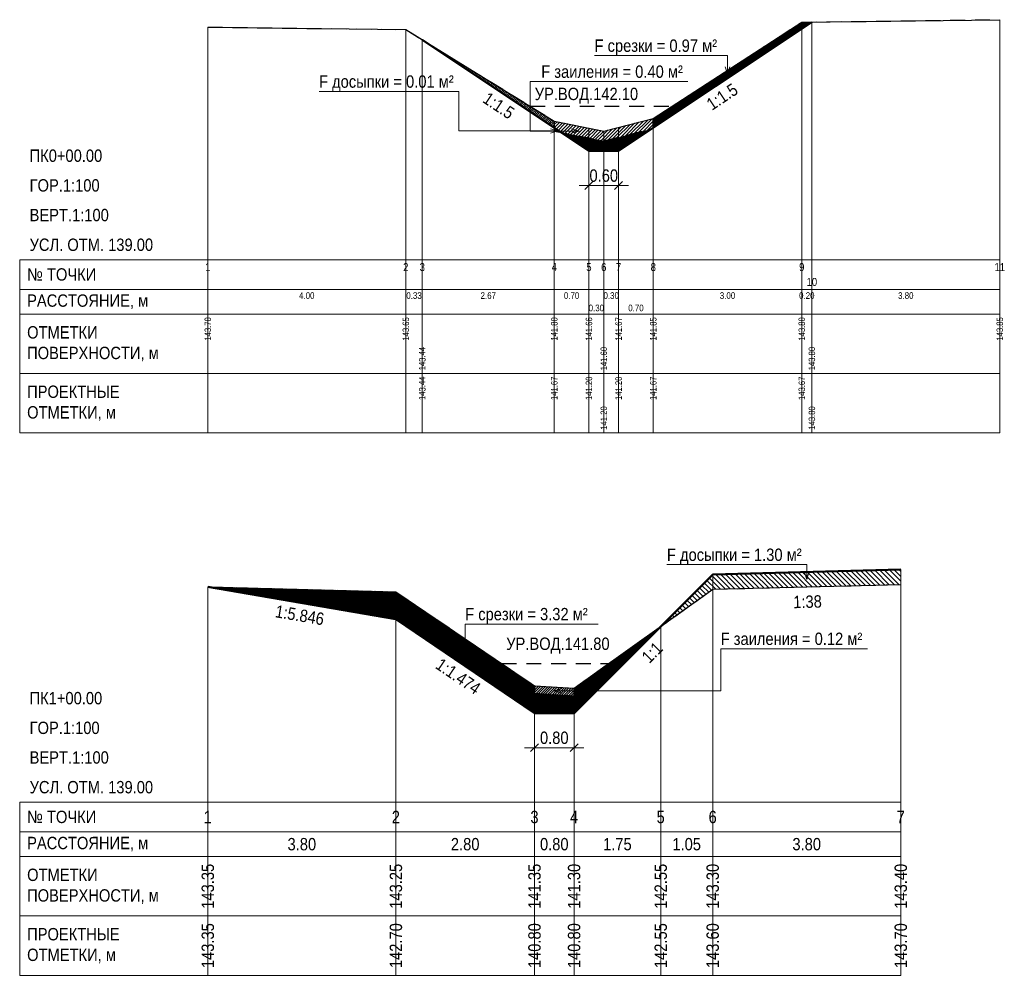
# Model space of a CAD drawing. Header units: metres. Extents: x -3.8 to 16.1, y -14.5 to 4.8.
import ezdxf
from ezdxf.enums import TextEntityAlignment as Align

# ---------------------------------------------------------------- set-up
doc = ezdxf.new("R2010")
doc.units = ezdxf.units.M
doc.linetypes.add('PROF_DASH', pattern=[2, 1.2, -0.8])
for name, color, linetype in [('PROF_CLEANED', 7, 'Continuous'), ('PROF_CUT_HATCH', 7, 'Continuous'), ('PROF_DIMENSION', 7, 'Continuous'), ('PROF_EXISTING', 7, 'Continuous'), ('PROF_FILL_HATCH', 7, 'Continuous'), ('PROF_GRID', 7, 'Continuous'), ('PROF_LEADER', 7, 'Continuous'), ('PROF_LEADER_ARROW', 7, 'Continuous'), ('PROF_ORD', 7, 'Continuous'), ('PROF_PROJECT', 7, 'Continuous'), ('PROF_SILT_HATCH', 7, 'Continuous'), ('PROF_TEXT', 7, 'Continuous'), ('PROF_WATER', 7, 'Continuous')]:
    doc.layers.add(name, color=color, linetype=linetype)
doc.styles.get("Standard").update_dxf_attribs({"font": 'Arial.ttf'})

msp = doc.modelspace()

# ---------------------------------------------------------------- hatches: boundary and pattern name
at = {"layer": 'PROF_CUT_HATCH', "lineweight": 5}
h = msp.add_hatch(dxfattribs=at)
h.set_pattern_fill('_USER', color=1, angle=45, style=0, pattern_type=0)
h.set_pattern_definition([(45, (0, 0), (-0.011323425, 0.011323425), [])])
h.paths.add_polyline_path([(9, 2.667), (12, 4.667), (12.204, 4.803), (12, 4.8), (9, 2.85)])
at = {"layer": 'PROF_CUT_HATCH', "lineweight": 9}
h = msp.add_hatch(dxfattribs=at)
h.set_pattern_fill('_USER', color=1, angle=45, style=0, pattern_type=0)
h.set_pattern_definition([(45, (0, 0), (-0.02222222, 0.02222222), [])])
h.paths.add_polyline_path([(4.333, 4.444), (7, 2.667), (7, 2.8)])
at = {"layer": 'PROF_CUT_HATCH', "lineweight": 5}
h = msp.add_hatch(dxfattribs=at)
h.set_pattern_fill('_USER', color=1, angle=45, style=0, pattern_type=0)
h.set_pattern_definition([(45, (0, 0), (-0.013867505, 0.013867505), [])])
h.paths.add_polyline_path([(7.143, 2.571), (7.7, 2.2), (8, 2.2), (8.3, 2.2), (8.96, 2.64), (8.3, 2.475), (8, 2.4), (7.7, 2.46)])
h = msp.add_hatch(dxfattribs=at)
h.set_pattern_fill('_USER', color=1, angle=45, style=0, pattern_type=0)
h.set_pattern_definition([(45, (0, 0), (-0.011624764, 0.011624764), [])])
h.paths.add_polyline_path([(0, -6.613), (3.8, -7.263), (6.6, -9.162), (7.4, -9.162), (9.15, -7.412), (7.4, -8.662), (7.4, -8.812), (6.6, -8.763), (6.6, -8.613), (3.8, -6.713)])
at = {"layer": 'PROF_FILL_HATCH', "lineweight": 5}
h = msp.add_hatch(dxfattribs=at)
h.set_pattern_fill('_USER', color=3, angle=135, style=0, pattern_type=0)
h.set_pattern_definition([(135, (-0, 0), (-0.007936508, -0.007936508), [])])
h.paths.add_polyline_path([(7, 2.6), (7.143, 2.571), (7, 2.667)])
h = msp.add_hatch(dxfattribs=at)
h.set_pattern_fill('_USER', color=3, angle=135, style=0, pattern_type=0)
h.set_pattern_definition([(135, (-0, 0), (-0.0027777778, -0.0027777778), [])])
h.paths.add_polyline_path([(8.96, 2.64), (9, 2.65), (9, 2.667)])
at = {"layer": 'PROF_FILL_HATCH', "lineweight": 13}
h = msp.add_hatch(dxfattribs=at)
h.set_pattern_fill('_USER', color=3, angle=135, style=0, pattern_type=0)
h.set_pattern_definition([(135, (-0, 0), (-0.05, -0.05), [])])
h.paths.add_polyline_path([(9.15, -7.412), (10.2, -6.662), (14, -6.562), (14, -6.263), (10.2, -6.363)])
at = {"layer": 'PROF_SILT_HATCH', "lineweight": 13}
h = msp.add_hatch(dxfattribs=at)
h.set_pattern_fill('_USER', color=30, angle=45, style=0, pattern_type=0)
h.set_pattern_definition([(45, (0, 0), (-0.03333333, 0.03333333), [])])
h.paths.add_polyline_path([(7, 2.6), (8, 2.4), (9, 2.65), (9, 2.85), (8, 2.6), (7, 2.8)])
at = {"layer": 'PROF_SILT_HATCH', "lineweight": 9}
h = msp.add_hatch(dxfattribs=at)
h.set_pattern_fill('_USER', color=30, angle=45, style=0, pattern_type=0)
h.set_pattern_definition([(45, (0, 0), (-0.025, 0.025), [])])
h.paths.add_polyline_path([(6.6, -8.763), (7.4, -8.812), (7.4, -8.662), (6.6, -8.613)])

# ---------------------------------------------------------------- linework, layer by layer
at = {"layer": 'PROF_CLEANED', "color": 30, "linetype": 'PROF_DASH', "lineweight": 25, "ltscale": 0.25}
for points in [[(0, 4.7), (4, 4.65), (7, 2.8), (7, 2.6), (8, 2.4), (9, 2.65), (9, 2.85), (12, 4.8), (16, 4.85)], [(0, -6.613), (3.8, -6.713), (6.6, -8.613), (6.6, -8.763), (7.4, -8.812), (7.4, -8.662), (10.2, -6.662), (14, -6.562)]]:
    msp.add_lwpolyline(points, dxfattribs=at)
at = {"layer": 'PROF_DIMENSION', "color": 1, "lineweight": 18}
for points in [[(7.7, 2.1), (7.7, 1.35)], [(8.3, 2.1), (8.3, 1.35)], [(7.5, 1.5), (8.5, 1.5)], [(6.6, -9.262), (6.6, -10.012)], [(7.4, -9.262), (7.4, -10.012)], [(6.4, -9.862), (7.6, -9.862)]]:
    msp.add_lwpolyline(points, dxfattribs=at)
at = {"layer": 'PROF_DIMENSION', "color": 1, "lineweight": 25}
for points in [[(7.62, 1.42), (7.78, 1.58)], [(8.22, 1.42), (8.38, 1.58)], [(6.52, -9.942), (6.68, -9.782)], [(7.32, -9.942), (7.48, -9.782)]]:
    msp.add_lwpolyline(points, dxfattribs=at)
at = {"layer": 'PROF_EXISTING', "color": 7, "lineweight": 30}
for points in [[(0, 4.7), (4, 4.65), (7, 2.8), (8, 2.6), (9, 2.85), (12, 4.8), (16, 4.85)], [(0, -6.613), (3.8, -6.713), (6.6, -8.613), (7.4, -8.662), (10.2, -6.662), (14, -6.562)]]:
    msp.add_lwpolyline(points, dxfattribs=at)
at = {"layer": 'PROF_GRID', "color": 8, "lineweight": 18}
for points in [[(-3.8, 0), (16, 0)], [(-3.8, 0), (-3.8, -3.5)], [(0, 0), (0, -3.5)], [(16, 0), (16, -3.5)], [(-3.8, -0.6), (16, -0.6)], [(-3.8, -1.1), (16, -1.1)], [(-3.8, -2.3), (16, -2.3)], [(-3.8, -3.5), (16, -3.5)], [(-3.8, -10.963), (14, -10.963)], [(-3.8, -10.963), (-3.8, -14.463)], [(0, -10.963), (0, -14.463)], [(14, -10.963), (14, -14.463)], [(-3.8, -11.562), (14, -11.562)], [(-3.8, -12.062), (14, -12.062)], [(-3.8, -13.263), (14, -13.263)], [(-3.8, -14.463), (14, -14.463)]]:
    msp.add_lwpolyline(points, dxfattribs=at)
at = {"layer": 'PROF_LEADER', "color": 1, "lineweight": 18}
for points in [[(10.5, 3.746), (10.5, 4.125), (7.814, 4.125)], [(5.2, -7.938), (5.2, -7.363), (7.886, -7.363)]]:
    msp.add_lwpolyline(points, dxfattribs=at)
at = {"layer": 'PROF_LEADER', "color": 30, "lineweight": 18}
for points in [[(7.5, 2.6), (6.514, 2.6), (6.514, 3.6), (6.737, 3.6), (9.7, 3.6)], [(7, -8.713), (10.362, -8.713), (10.362, -7.862), (13.325, -7.862)]]:
    msp.add_lwpolyline(points, dxfattribs=at)
at = {"layer": 'PROF_LEADER', "color": 3, "lineweight": 18}
for points in [[(7.071, 2.602), (5.071, 2.602), (5.071, 3.4), (2.247, 3.4)], [(12.1, -6.463), (12.1, -6.163), (9.276, -6.163)]]:
    msp.add_lwpolyline(points, dxfattribs=at)
at = {"layer": 'PROF_LEADER_ARROW', "color": 1, "lineweight": 18}
for points in [[(10.455, 3.896), (10.5, 3.746), (10.545, 3.896)], [(5.155, -7.788), (5.2, -7.938), (5.245, -7.788)]]:
    msp.add_lwpolyline(points, dxfattribs=at)
at = {"layer": 'PROF_LEADER_ARROW', "color": 3, "lineweight": 18}
for points in [[(6.921, 2.557), (7.071, 2.602), (6.921, 2.647)], [(12.055, -6.312), (12.1, -6.463), (12.145, -6.312)]]:
    msp.add_lwpolyline(points, dxfattribs=at)
at = {"layer": 'PROF_LEADER_ARROW', "color": 30, "lineweight": 18}
for points in [[(7.35, 2.555), (7.5, 2.6), (7.35, 2.645)], [(7.15, -8.668), (7, -8.713), (7.15, -8.758)]]:
    msp.add_lwpolyline(points, dxfattribs=at)
at = {"layer": 'PROF_ORD', "color": 8, "lineweight": 18}
for points in [[(12, -3.5), (12, 4.8)], [(12.204, -3.5), (12.204, 4.803)], [(16, -3.5), (16, 4.85)], [(0, -3.5), (0, 4.7)], [(4, -3.5), (4, 4.65)], [(4.333, -3.5), (4.333, 4.444)], [(7, -3.5), (7, 2.8)], [(9, -3.5), (9, 2.85)], [(7.7, -3.5), (7.7, 2.66)], [(8, -3.5), (8, 2.6)], [(8.3, -3.5), (8.3, 2.675)], [(10.2, -14.463), (10.2, -6.363)], [(14, -14.463), (14, -6.263)], [(0, -14.463), (0, -6.613)], [(3.8, -14.463), (3.8, -6.713)], [(9.15, -14.463), (9.15, -7.412)], [(6.6, -14.463), (6.6, -8.613)], [(7.4, -14.463), (7.4, -8.662)]]:
    msp.add_lwpolyline(points, dxfattribs=at)
at = {"layer": 'PROF_PROJECT', "color": 1, "lineweight": 50}
for points in [[(4.333, 4.444), (7.7, 2.2), (8.3, 2.2), (12.204, 4.803)], [(0, -6.613), (3.8, -7.263), (6.6, -9.162), (7.4, -9.162), (10.2, -6.363), (14, -6.263)]]:
    msp.add_lwpolyline(points, dxfattribs=at)
at = {"layer": 'PROF_WATER', "color": 5, "linetype": 'PROF_DASH', "lineweight": 30, "ltscale": 0.25}
for points in [[(6.514, 3.1), (9.385, 3.1)], [(5.937, -8.162), (8.1, -8.162)]]:
    msp.add_lwpolyline(points, dxfattribs=at)

# ---------------------------------------------------------------- texts
at = {"layer": 'PROF_TEXT', "color": 1, "lineweight": 18, "width": 0.85}
for s, p in [('F срезки = 0.97 м²', (7.814, 4.325)), ('F срезки = 3.32 м²', (5.2, -7.163))]:
    msp.add_text(s, height=0.25, dxfattribs=at).set_placement(p, align=Align.MIDDLE_LEFT)
at = {"layer": 'PROF_TEXT', "color": 30, "lineweight": 18, "width": 0.85}
for s, p in [('F заиления = 0.40 м²', (6.737, 3.8)), ('F заиления = 0.12 м²', (10.362, -7.662))]:
    msp.add_text(s, height=0.25, dxfattribs=at).set_placement(p, align=Align.MIDDLE_LEFT)
at = {"layer": 'PROF_TEXT', "color": 3, "lineweight": 18, "width": 0.85}
for s, p in [('F досыпки = 0.01 м²', (2.247, 3.6)), ('F досыпки = 1.30 м²', (9.276, -5.963))]:
    msp.add_text(s, height=0.25, dxfattribs=at).set_placement(p, align=Align.MIDDLE_LEFT)
at = {"layer": 'PROF_TEXT', "color": 5, "lineweight": 18, "width": 0.85}
for s, p in [('УР.ВОД.142.10', (7.649, 3.35)), ('УР.ВОД.141.80', (7.073, -7.762))]:
    msp.add_text(s, height=0.25, dxfattribs=at).set_placement(p, align=Align.MIDDLE_CENTER)
at = {"layer": 'PROF_TEXT', "color": 1, "lineweight": 18, "width": 0.85}
for s, height, rotation, p in [('1:1.5', 0.25, 33.6901, (10.391, 3.293)), ('1:1.5', 0.25, -33.6901, (5.878, 3.114)), ('143.44', 0.1307, 90, (4.333, -2.6)), ('141.67', 0.1307, 90, (7, -2.6)), ('141.20', 0.1307, 90, (7.7, -2.6)), ('141.20', 0.1307, 90, (8.3, -2.6)), ('141.67', 0.1307, 90, (9, -2.6)), ('143.67', 0.1307, 90, (12, -2.6)), ('141.20', 0.1307, 90, (8, -3.2)), ('143.80', 0.1307, 90, (12.204, -3.2)), ('1:38', 0.25, 1.5074, (12.116, -6.912)), ('1:5.846', 0.25, -9.7067, (1.858, -7.184)), ('1:1', 0.25, 45, (8.977, -7.939)), ('1:1.474', 0.25, -34.1597, (5.06, -8.419)), ('143.35', 0.25, 90, (0, -13.863)), ('142.70', 0.25, 90, (3.8, -13.863)), ('140.80', 0.25, 90, (6.6, -13.863)), ('140.80', 0.25, 90, (7.4, -13.863)), ('142.55', 0.25, 90, (9.15, -13.863)), ('143.60', 0.25, 90, (10.2, -13.863)), ('143.70', 0.25, 90, (14, -13.863))]:
    msp.add_text(s, height=height, rotation=rotation, dxfattribs=at).set_placement(p, align=Align.MIDDLE_CENTER)
for s, p in [('0.60', (8, 1.7)), ('0.80', (7, -9.662))]:
    msp.add_text(s, height=0.25, dxfattribs=at).set_placement(p, align=Align.MIDDLE_CENTER)
at = {"layer": 'PROF_TEXT', "color": 7, "lineweight": 18, "width": 0.85}
for s, height, p in [('1', 0.162, (0, -0.15)), ('2', 0.162, (4, -0.15)), ('3', 0.162, (4.333, -0.15)), ('4', 0.162, (7, -0.15)), ('5', 0.162, (7.7, -0.15)), ('6', 0.162, (8, -0.15)), ('7', 0.162, (8.3, -0.15)), ('8', 0.162, (9, -0.15)), ('9', 0.162, (12, -0.15)), ('11', 0.1615, (16, -0.15)), ('10', 0.1615, (12.204, -0.45)), ('4.00', 0.1346, (2, -0.725)), ('0.33', 0.1346, (4.167, -0.725)), ('2.67', 0.1346, (5.667, -0.725)), ('0.70', 0.1346, (7.35, -0.725)), ('0.30', 0.1346, (8.15, -0.725)), ('3.00', 0.1346, (10.5, -0.725)), ('0.20', 0.1346, (12.102, -0.725)), ('3.80', 0.1346, (14.102, -0.725)), ('0.30', 0.1346, (7.85, -0.975)), ('0.70', 0.1346, (8.65, -0.975)), ('1', 0.25, (0, -11.263)), ('2', 0.25, (3.8, -11.263)), ('3', 0.25, (6.6, -11.263)), ('4', 0.25, (7.4, -11.263)), ('5', 0.25, (9.15, -11.263)), ('6', 0.25, (10.2, -11.263)), ('7', 0.25, (14, -11.263)), ('3.80', 0.25, (1.9, -11.812)), ('2.80', 0.25, (5.2, -11.812)), ('0.80', 0.25, (7, -11.812)), ('1.75', 0.25, (8.275, -11.812)), ('1.05', 0.25, (9.675, -11.812)), ('3.80', 0.25, (12.1, -11.812))]:
    msp.add_text(s, height=height, dxfattribs=at).set_placement(p, align=Align.MIDDLE_CENTER)
for s, height, p in [('143.70', 0.1307, (0, -1.4)), ('143.65', 0.1307, (4, -1.4)), ('141.80', 0.1307, (7, -1.4)), ('141.66', 0.1307, (7.7, -1.4)), ('141.67', 0.1307, (8.3, -1.4)), ('141.85', 0.1307, (9, -1.4)), ('143.80', 0.1307, (12, -1.4)), ('143.85', 0.1307, (16, -1.4)), ('143.44', 0.1307, (4.333, -2)), ('141.60', 0.1307, (8, -2)), ('143.80', 0.1307, (12.204, -2)), ('143.35', 0.25, (0, -12.663)), ('143.25', 0.25, (3.8, -12.663)), ('141.35', 0.25, (6.6, -12.663)), ('141.30', 0.25, (7.4, -12.663)), ('142.55', 0.25, (9.15, -12.663)), ('143.30', 0.25, (10.2, -12.663)), ('143.40', 0.25, (14, -12.663))]:
    msp.add_text(s, height=height, rotation=90, dxfattribs=at).set_placement(p, align=Align.MIDDLE_CENTER)
at = {"layer": 'PROF_TEXT', "color": 7, "lineweight": 18, "char_height": 0.25, "attachment_point": 4}
for s, insert, width in [('{\\W0.85;\\pxql;ПК0+00.00}', (-3.6, 2.1), 3.6), ('{\\W0.85;\\pxql;ГОР.1:100}', (-3.6, 1.5), 3.6), ('{\\W0.85;\\pxql;ВЕРТ.1:100}', (-3.6, 0.9), 3.6), ('{\\W0.85;\\pxql;УСЛ. ОТМ. 139.00}', (-3.6, 0.3), 3.6), ('{\\W0.85;\\pxql;№ ТОЧКИ}', (-3.65, -0.3), 3.5), ('{\\W0.85;\\pxql;РАССТОЯНИЕ, м}', (-3.65, -0.85), 3.5), ('{\\W0.85;\\pxql;ОТМЕТКИ\\PПОВЕРХНОСТИ, м}', (-3.65, -1.7), 3.5), ('{\\W0.85;\\pxql;ПРОЕКТНЫЕ\\PОТМЕТКИ, м}', (-3.65, -2.9), 3.5), ('{\\W0.85;\\pxql;ПК1+00.00}', (-3.6, -8.863), 3.6), ('{\\W0.85;\\pxql;ГОР.1:100}', (-3.6, -9.463), 3.6), ('{\\W0.85;\\pxql;ВЕРТ.1:100}', (-3.6, -10.062), 3.6), ('{\\W0.85;\\pxql;УСЛ. ОТМ. 139.00}', (-3.6, -10.662), 3.6), ('{\\W0.85;\\pxql;№ ТОЧКИ}', (-3.65, -11.263), 3.5), ('{\\W0.85;\\pxql;РАССТОЯНИЕ, м}', (-3.65, -11.812), 3.5), ('{\\W0.85;\\pxql;ОТМЕТКИ\\PПОВЕРХНОСТИ, м}', (-3.65, -12.663), 3.5), ('{\\W0.85;\\pxql;ПРОЕКТНЫЕ\\PОТМЕТКИ, м}', (-3.65, -13.863), 3.5)]:
    msp.add_mtext(s, dxfattribs=dict(at, insert=insert, width=width))

doc.saveas('drawing.dxf')
